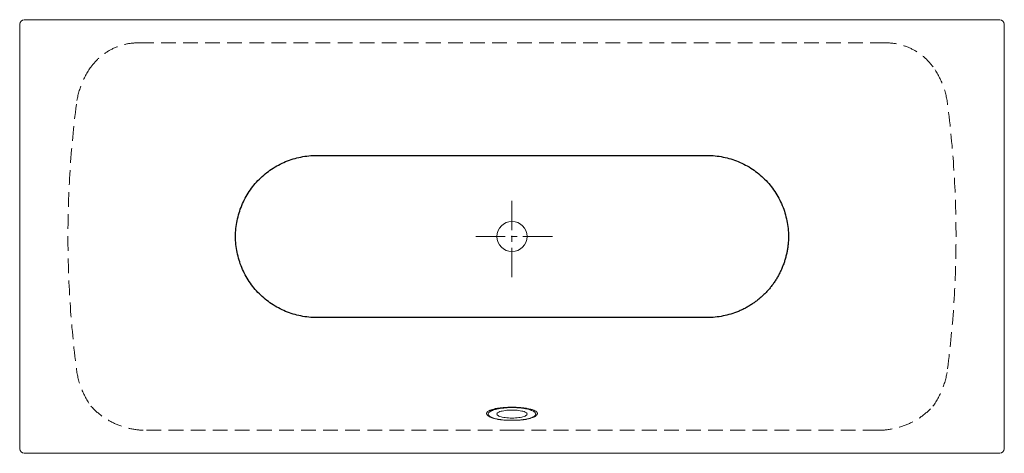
# Model space of a CAD drawing. Header units: millimetres. Extents: x 233 to 1932, y 95 to 844.
import ezdxf

# ---------------------------------------------------------------- set-up
doc = ezdxf.new("R2010")
doc.units = ezdxf.units.MM
doc.header["$LTSCALE"] = 4
doc.header["$MEASUREMENT"] = 0
doc.linetypes.add('MITTE', pattern=[50.8, 31.75, -6.35, 6.35, -6.35])
doc.linetypes.add('VERDECKT', pattern=[9.525, 6.35, -3.175])
doc.layers.get('0').update_dxf_attribs({"lineweight": 20})
for name, color, linetype, lineweight in [('Kontur 2', 8, 'Continuous', 25), ('mittellinien_aktuell', 7, 'MITTE', 9), ('verdeckt', 7, 'VERDECKT', 9)]:
    doc.layers.add(name, color=color, linetype=linetype, lineweight=lineweight)

msp = doc.modelspace()

# ---------------------------------------------------------------- linework, layer by layer
for p, q in [((233.2, 102.9), (233.2, 835.9)), ((241.2, 843.9), (1924.2, 843.9)), ((1932.2, 835.9), (1932.2, 102.9)), ((1060.9, 153.3), (1060.9, 153.3)), ((1104.5, 153.3), (1104.5, 153.3)), ((1924.2, 94.9), (241.2, 94.9))]:
    msp.add_line(p, q)
at = {"flags": 128}
msp.add_lwpolyline([(1082.7, 169.6), (1079.7, 169.6), (1076.7, 169.4), (1073.8, 169.2), (1071, 168.9), (1068.4, 168.5), (1066, 168), (1063.8, 167.5), (1061.8, 166.9), (1060.2, 166.2), (1058.8, 165.5), (1057.8, 164.7), (1057.1, 164), (1056.7, 163.2), (1056.7, 162.4), (1057.1, 161.6), (1057.8, 160.8), (1058.8, 160), (1060.2, 159.3), (1061.8, 158.7), (1063.8, 158.1), (1066, 157.5), (1068.4, 157), (1071, 156.6), (1073.8, 156.3), (1076.7, 156.1), (1079.7, 155.9), (1082.7, 155.9), (1085.7, 155.9), (1088.7, 156.1), (1091.6, 156.3), (1094.4, 156.6), (1097, 157), (1099.4, 157.5), (1101.6, 158.1), (1103.6, 158.7), (1105.2, 159.3), (1106.6, 160), (1107.6, 160.8), (1108.3, 161.6), (1108.7, 162.4), (1108.7, 163.2), (1108.3, 164), (1107.6, 164.7), (1106.6, 165.5), (1105.2, 166.2), (1103.6, 166.9), (1101.6, 167.5), (1099.4, 168), (1097, 168.5), (1094.4, 168.9), (1091.6, 169.2), (1088.7, 169.4), (1085.7, 169.6), (1082.7, 169.6)], dxfattribs=at)
msp.add_circle((1082.7, 469.4), 26)
for centre, start, end in [((241.2, 835.9), 90, 180), ((1924.2, 835.9), 0, 90), ((241.2, 102.9), 180, 270), ((1924.2, 102.9), 270, 0)]:
    msp.add_arc(centre, 8, start, end)
for points, knots in [([(1059.9, 153.4), (1059.7, 153.4), (1059.6, 153.5), (1059.4, 153.5), (1059.2, 153.5), (1058.9, 153.6), (1058.6, 153.6), (1057.9, 153.7), (1057.4, 153.8), (1055.9, 154.1), (1055, 154.3), (1052.2, 154.9), (1050.5, 155.4), (1048.2, 156.2), (1047.5, 156.5), (1046.1, 157), (1045.4, 157.3), (1043.6, 158.2), (1042.6, 158.8), (1041.3, 159.8), (1040.9, 160.1), (1040.4, 160.6), (1040.3, 160.7), (1040, 161.1), (1039.9, 161.2), (1039.3, 162), (1039, 162.7), (1038.8, 163.9), (1038.9, 164.5), (1039.3, 165.3), (1039.4, 165.5), (1039.6, 165.8), (1039.7, 165.9), (1040.1, 166.4), (1040.3, 166.6), (1041.3, 167.5), (1042.2, 168), (1043.4, 168.7), (1043.7, 168.8), (1044.3, 169.1), (1044.5, 169.2), (1045.4, 169.6), (1046.1, 169.8), (1048.1, 170.5), (1049.6, 171), (1052, 171.6), (1052.8, 171.8), (1054.2, 172), (1054.6, 172.1), (1055.5, 172.3), (1056, 172.4), (1058.3, 172.8), (1060.3, 173.1), (1063.4, 173.5), (1064.5, 173.6), (1066.1, 173.7), (1066.7, 173.8), (1067.8, 173.9), (1068.3, 173.9), (1071.1, 174.2), (1073.3, 174.3), (1076.8, 174.4), (1078, 174.5), (1080.3, 174.5), (1081.5, 174.5), (1085, 174.5), (1087.3, 174.5), (1090.8, 174.3), (1091.9, 174.3), (1094.2, 174.2), (1095.4, 174.1), (1098.7, 173.8), (1100.8, 173.6), (1103.9, 173.2), (1105, 173.1), (1107, 172.8), (1107.9, 172.6), (1110.8, 172.1), (1112.5, 171.8), (1115, 171.2), (1115.8, 171), (1117.2, 170.5), (1118, 170.3), (1120, 169.6), (1121.2, 169.1), (1122.7, 168.3), (1123.2, 168.1), (1123.8, 167.6), (1124, 167.5), (1124.4, 167.2), (1124.6, 167.1), (1125.4, 166.4), (1125.9, 165.8), (1126.5, 164.6), (1126.6, 163.9), (1126.5, 163.1), (1126.4, 163), (1126.4, 162.7), (1126.3, 162.5), (1126.1, 162), (1125.9, 161.7), (1125.2, 160.7), (1124.5, 160.1), (1123.5, 159.3), (1123.3, 159.2), (1122.8, 158.8), (1122.5, 158.7), (1121.8, 158.2), (1121.2, 157.9), (1119.4, 157), (1118, 156.5), (1115.7, 155.7), (1114.9, 155.4), (1113.2, 155), (1112.3, 154.7), (1110.5, 154.3), (1109.5, 154.1), (1108.1, 153.8), (1107.6, 153.7), (1106.8, 153.6), (1106.6, 153.6), (1106.2, 153.5), (1106.1, 153.5), (1105.8, 153.5), (1105.7, 153.4), (1105.6, 153.4)], [0, 0, 0, 0, 0.001953, 0.001953, 0.003906, 0.003906, 0.007812, 0.007812, 0.015625, 0.015625, 0.03125, 0.03125, 0.0625, 0.0625, 0.078125, 0.078125, 0.09375, 0.09375, 0.125, 0.125, 0.140625, 0.140625, 0.148437, 0.148437, 0.15625, 0.15625, 0.1875, 0.1875, 0.21875, 0.21875, 0.226562, 0.226562, 0.234375, 0.234375, 0.25, 0.25, 0.28125, 0.28125, 0.289062, 0.289062, 0.296875, 0.296875, 0.3125, 0.3125, 0.34375, 0.34375, 0.359375, 0.359375, 0.367187, 0.367187, 0.375, 0.375, 0.40625, 0.40625, 0.421875, 0.421875, 0.429687, 0.429687, 0.4375, 0.4375, 0.46875, 0.46875, 0.484375, 0.484375, 0.5, 0.5, 0.53125, 0.53125, 0.546875, 0.546875, 0.5625, 0.5625, 0.59375, 0.59375, 0.609375, 0.609375, 0.625, 0.625, 0.65625, 0.65625, 0.671875, 0.671875, 0.6875, 0.6875, 0.71875, 0.71875, 0.734375, 0.734375, 0.742187, 0.742187, 0.75, 0.75, 0.78125, 0.78125, 0.8125, 0.8125, 0.820312, 0.820312, 0.828125, 0.828125, 0.84375, 0.84375, 0.875, 0.875, 0.882812, 0.882812, 0.890625, 0.890625, 0.90625, 0.90625, 0.9375, 0.9375, 0.953125, 0.953125, 0.96875, 0.96875, 0.984375, 0.984375, 0.992187, 0.992187, 0.996094, 0.996094, 0.998047, 0.998047, 1, 1, 1, 1]), ([(1105.5, 153.4), (1105.6, 153.4), (1105.8, 153.5), (1106, 153.5), (1106.1, 153.5), (1106.4, 153.6), (1106.6, 153.6), (1107.3, 153.8), (1107.8, 153.9), (1109.1, 154.2), (1109.9, 154.4), (1111.5, 154.8), (1112.3, 155), (1113.7, 155.4), (1114.4, 155.7), (1116.4, 156.4), (1117.6, 156.9), (1119.1, 157.6), (1119.6, 157.9), (1120.5, 158.4), (1120.9, 158.7), (1122, 159.5), (1122.6, 160.1), (1123.2, 161), (1123.3, 161.3), (1123.5, 161.7), (1123.6, 161.9), (1123.6, 162.1), (1123.7, 162.3), (1123.8, 163), (1123.6, 163.6), (1123.1, 164.8), (1122.7, 165.4), (1121.9, 166.1), (1121.7, 166.2), (1121.4, 166.5), (1121.2, 166.6), (1120.6, 167), (1120.2, 167.3), (1118.8, 168.1), (1117.7, 168.6), (1116.2, 169.2), (1115.8, 169.3), (1115.2, 169.6), (1114.9, 169.7), (1113.8, 170), (1113.1, 170.3), (1110.8, 170.9), (1109.2, 171.3), (1106.6, 171.9), (1105.6, 172), (1103.8, 172.4), (1102.8, 172.5), (1099.9, 172.9), (1097.9, 173.2), (1094.7, 173.5), (1093.7, 173.5), (1091.5, 173.7), (1090.4, 173.7), (1087.1, 173.9), (1084.9, 173.9), (1081.5, 173.9), (1080.4, 173.9), (1078.2, 173.9), (1077.1, 173.8), (1073.8, 173.7), (1071.7, 173.5), (1069, 173.3), (1068.5, 173.2), (1067.5, 173.1), (1067, 173.1), (1065.4, 172.9), (1064.4, 172.8), (1061.5, 172.3), (1059.7, 172), (1057, 171.5), (1056.2, 171.3), (1054.5, 170.9), (1053.8, 170.7), (1051.5, 170), (1050.1, 169.6), (1048.3, 168.8), (1047.7, 168.6), (1046.9, 168.2), (1046.6, 168.1), (1046.1, 167.8), (1045.9, 167.7), (1044.7, 167), (1044, 166.5), (1043, 165.6), (1042.8, 165.3), (1042.5, 164.9), (1042.4, 164.8), (1042.2, 164.5), (1042.1, 164.3), (1041.8, 163.6), (1041.7, 163), (1041.8, 161.8), (1042, 161.3), (1042.5, 160.5), (1042.6, 160.4), (1042.9, 160.1), (1043, 160), (1043.4, 159.5), (1043.8, 159.3), (1044.9, 158.4), (1045.7, 157.9), (1047.3, 157.1), (1047.9, 156.8), (1049.1, 156.4), (1049.7, 156.1), (1051.7, 155.4), (1053.1, 155), (1055.5, 154.4), (1056.4, 154.2), (1057.7, 153.9), (1058.1, 153.8), (1058.8, 153.6), (1059, 153.6), (1059.3, 153.5), (1059.5, 153.5), (1059.7, 153.5), (1059.8, 153.4), (1059.9, 153.4)], [0, 0, 0, 0, 0.001953, 0.001953, 0.003906, 0.003906, 0.007812, 0.007812, 0.015625, 0.015625, 0.03125, 0.03125, 0.046875, 0.046875, 0.0625, 0.0625, 0.09375, 0.09375, 0.109375, 0.109375, 0.125, 0.125, 0.15625, 0.15625, 0.171875, 0.171875, 0.179687, 0.179687, 0.1875, 0.1875, 0.21875, 0.21875, 0.25, 0.25, 0.257812, 0.257812, 0.265625, 0.265625, 0.28125, 0.28125, 0.3125, 0.3125, 0.320312, 0.320312, 0.328125, 0.328125, 0.34375, 0.34375, 0.375, 0.375, 0.390625, 0.390625, 0.40625, 0.40625, 0.4375, 0.4375, 0.453125, 0.453125, 0.46875, 0.46875, 0.5, 0.5, 0.515625, 0.515625, 0.53125, 0.53125, 0.5625, 0.5625, 0.570312, 0.570312, 0.578125, 0.578125, 0.59375, 0.59375, 0.625, 0.625, 0.640625, 0.640625, 0.65625, 0.65625, 0.6875, 0.6875, 0.703125, 0.703125, 0.710937, 0.710937, 0.71875, 0.71875, 0.75, 0.75, 0.765625, 0.765625, 0.773437, 0.773437, 0.78125, 0.78125, 0.8125, 0.8125, 0.84375, 0.84375, 0.851562, 0.851562, 0.859375, 0.859375, 0.875, 0.875, 0.90625, 0.90625, 0.921875, 0.921875, 0.9375, 0.9375, 0.96875, 0.96875, 0.984375, 0.984375, 0.992187, 0.992187, 0.996094, 0.996094, 0.998047, 0.998047, 1, 1, 1, 1]), ([(1060.9, 153.3), (1060.7, 153.3), (1060.4, 153.3), (1060.1, 153.4), (1059.9, 153.4)], [0, 0, 0, 0, 0.499981, 1, 1, 1, 1]), ([(1060.9, 153.3), (1061.1, 153.3), (1061.3, 153.2), (1061.7, 153.2), (1061.9, 153.1), (1062.6, 153.1), (1063, 153), (1064.3, 152.8), (1065.2, 152.8), (1067.8, 152.5), (1069.6, 152.3), (1072.4, 152.2), (1073.3, 152.1), (1075.2, 152), (1076.1, 152), (1078.9, 151.9), (1080.8, 151.9), (1084.6, 151.9), (1086.5, 151.9), (1090.2, 152), (1092.1, 152.1), (1094.8, 152.3), (1095.7, 152.3), (1097.5, 152.5), (1098.4, 152.6), (1100.2, 152.7), (1101.1, 152.8), (1102.4, 153), (1102.8, 153.1), (1103.5, 153.1), (1103.7, 153.2), (1104.1, 153.2), (1104.3, 153.2), (1104.5, 153.3)], [0, 0, 0, 0, 0.015625, 0.015625, 0.03125, 0.03125, 0.0625, 0.0625, 0.125, 0.125, 0.25, 0.25, 0.3125, 0.3125, 0.375, 0.375, 0.5, 0.5, 0.625, 0.625, 0.75, 0.75, 0.8125, 0.8125, 0.875, 0.875, 0.9375, 0.9375, 0.96875, 0.96875, 0.984375, 0.984375, 1, 1, 1, 1]), ([(1105.5, 153.4), (1105.4, 153.4), (1105, 153.3), (1104.7, 153.3), (1104.5, 153.3)], [0, 0, 0, 0, 0.500009, 1, 1, 1, 1])]:
    msp.add_open_spline(points, degree=3, knots=knots)
for points in [[(1059.9, 153.4), (1059.9, 153.4), (1059.9, 153.4), (1059.9, 153.4)], [(1105.6, 153.4), (1105.5, 153.4), (1105.5, 153.4), (1105.5, 153.4)]]:
    msp.add_open_spline(points, degree=3)
at = {"layer": 'Kontur 2'}
for points, knots in [([(605.7, 469.4), (605.7, 478.6), (606.6, 487.7), (610.2, 505.7), (612.9, 514.5), (618.1, 527.2), (620.1, 531.4), (624.4, 539.5), (626.8, 543.4), (634.4, 554.8), (640.2, 561.9), (650, 571.6), (653.4, 574.7), (660.4, 580.5), (664.1, 583.3), (675.6, 590.9), (683.7, 595.2), (700.6, 602.3), (709.4, 604.9), (727.4, 608.5), (736.5, 609.4), (745.7, 609.4)], [0, 0, 0, 0, 0.125, 0.125, 0.25, 0.25, 0.3125, 0.3125, 0.375, 0.375, 0.5, 0.5, 0.5625, 0.5625, 0.625, 0.625, 0.75, 0.75, 0.875, 0.875, 1, 1, 1, 1]), ([(745.7, 609.4), (759.7, 609.4), (773.8, 609.4), (801.9, 609.4), (815.9, 609.4), (844, 609.4), (858, 609.4), (886.1, 609.4), (900.1, 609.4), (928.2, 609.4), (942.3, 609.4), (970.3, 609.4), (984.4, 609.4), (1012.5, 609.4), (1026.5, 609.4), (1054.6, 609.4), (1068.7, 609.4), (1082.7, 609.4)], [0, 0, 0, 0, 0.125, 0.125, 0.25, 0.25, 0.375, 0.375, 0.5, 0.5, 0.625, 0.625, 0.75, 0.75, 0.875, 0.875, 1, 1, 1, 1]), ([(1082.7, 609.4), (1096.8, 609.4), (1110.8, 609.4), (1138.9, 609.4), (1152.9, 609.4), (1181, 609.4), (1195.1, 609.4), (1223.2, 609.4), (1237.2, 609.4), (1265.3, 609.4), (1279.3, 609.4), (1307.4, 609.4), (1321.4, 609.4), (1349.5, 609.4), (1363.6, 609.4), (1391.6, 609.4), (1405.7, 609.4), (1419.7, 609.4)], [0, 0, 0, 0, 0.125, 0.125, 0.25, 0.25, 0.375, 0.375, 0.5, 0.5, 0.625, 0.625, 0.75, 0.75, 0.875, 0.875, 1, 1, 1, 1]), ([(1419.7, 609.4), (1428.9, 609.4), (1438, 608.5), (1456, 604.9), (1464.8, 602.3), (1481.7, 595.2), (1489.9, 590.9), (1501.3, 583.3), (1505, 580.5), (1512, 574.7), (1515.4, 571.6), (1525.2, 561.9), (1531, 554.8), (1538.6, 543.4), (1541, 539.5), (1545.3, 531.4), (1547.3, 527.2), (1552.6, 514.5), (1555.2, 505.7), (1558.8, 487.7), (1559.7, 478.6), (1559.7, 469.4)], [0, 0, 0, 0, 0.125, 0.125, 0.25, 0.25, 0.375, 0.375, 0.4375, 0.4375, 0.5, 0.5, 0.625, 0.625, 0.6875, 0.6875, 0.75, 0.75, 0.875, 0.875, 1, 1, 1, 1]), ([(745.7, 329.4), (736.5, 329.4), (727.4, 330.3), (709.4, 333.9), (700.6, 336.5), (683.7, 343.6), (675.6, 347.9), (664.1, 355.5), (660.4, 358.3), (653.4, 364.1), (650, 367.2), (640.2, 376.9), (634.4, 384), (626.8, 395.4), (624.4, 399.3), (620.1, 407.4), (618.1, 411.6), (612.9, 424.3), (610.2, 433.1), (606.6, 451.1), (605.7, 460.2), (605.7, 469.4)], [0, 0, 0, 0, 0.125, 0.125, 0.25, 0.25, 0.375, 0.375, 0.4375, 0.4375, 0.5, 0.5, 0.625, 0.625, 0.6875, 0.6875, 0.75, 0.75, 0.875, 0.875, 1, 1, 1, 1]), ([(1559.7, 469.4), (1559.7, 469.4), (1559.7, 469.4), (1559.7, 469.4), (1559.7, 464.8), (1559.5, 460.2), (1558.8, 453.4), (1558.5, 451.1), (1557.9, 446.6), (1557.5, 444.3), (1556.6, 439.8), (1556.1, 437.6), (1554.9, 433.2), (1554.3, 430.9), (1553, 426.6), (1552.3, 424.4), (1550.7, 420.1), (1549.9, 417.9), (1548.2, 413.7), (1547.2, 411.6), (1545.3, 407.5), (1544.2, 405.4), (1542.6, 402.4), (1542.1, 401.4), (1540.9, 399.4), (1540.4, 398.4), (1538.6, 395.4), (1537.4, 393.5), (1535.5, 390.7), (1534.8, 389.7), (1533.5, 387.8), (1532.8, 386.9), (1531.5, 385.1), (1530.8, 384.2), (1529.4, 382.4), (1528.6, 381.5), (1526.5, 378.8), (1525, 377.1), (1521.9, 373.7), (1520.3, 372), (1517.1, 368.8), (1515.4, 367.2), (1512, 364.1), (1510.3, 362.6), (1506.7, 359.7), (1504.9, 358.3), (1501.2, 355.6), (1499.4, 354.3), (1495.6, 351.7), (1493.6, 350.5), (1489.7, 348.1), (1487.7, 347), (1483.7, 344.8), (1481.6, 343.8), (1477.5, 341.9), (1475.4, 340.9), (1469, 338.3), (1464.7, 336.8), (1455.9, 334.1), (1451.5, 333), (1442.5, 331.2), (1438, 330.5), (1428.9, 329.6), (1424.3, 329.4), (1419.7, 329.4)], [0, 0, 0, 0, 0.000029, 0.000029, 0.000029, 22.867531, 22.867531, 34.301282, 34.301282, 45.735033, 45.735033, 57.168785, 57.168785, 68.602536, 68.602536, 80.036287, 80.036287, 91.470038, 91.470038, 102.903789, 102.903789, 114.33754, 114.33754, 120.054415, 120.054415, 125.771291, 125.771291, 137.205042, 137.205042, 142.921917, 142.921917, 148.638793, 148.638793, 154.355668, 154.355668, 160.072544, 160.072544, 171.506295, 171.506295, 182.940046, 182.940046, 194.373797, 194.373797, 205.807548, 205.807548, 217.241299, 217.241299, 228.67505, 228.67505, 240.108801, 240.108801, 251.542552, 251.542552, 262.976303, 262.976303, 274.410054, 274.410054, 297.277556, 297.277556, 320.145058, 320.145058, 343.01256, 343.01256, 365.880062, 365.880062, 365.880062, 365.880062]), ([(1082.7, 329.4), (1068.7, 329.4), (1054.6, 329.4), (1026.5, 329.4), (1012.5, 329.4), (984.4, 329.4), (970.3, 329.4), (942.3, 329.4), (928.2, 329.4), (900.1, 329.4), (886.1, 329.4), (858, 329.4), (844, 329.4), (815.9, 329.4), (801.9, 329.4), (773.8, 329.4), (759.7, 329.4), (745.7, 329.4)], [0, 0, 0, 0, 0.125, 0.125, 0.25, 0.25, 0.375, 0.375, 0.5, 0.5, 0.625, 0.625, 0.75, 0.75, 0.875, 0.875, 1, 1, 1, 1]), ([(1419.7, 329.4), (1405.7, 329.4), (1391.6, 329.4), (1363.6, 329.4), (1349.5, 329.4), (1321.4, 329.4), (1307.4, 329.4), (1279.3, 329.4), (1265.3, 329.4), (1237.2, 329.4), (1223.2, 329.4), (1195.1, 329.4), (1181, 329.4), (1152.9, 329.4), (1138.9, 329.4), (1110.8, 329.4), (1096.8, 329.4), (1082.7, 329.4)], [0.00046, 0.00046, 0.00046, 0.00046, 40.194237, 40.194237, 80.388014, 80.388014, 120.581791, 120.581791, 160.775568, 160.775568, 200.969345, 200.969345, 241.163122, 241.163122, 281.356899, 281.356899, 321.550216, 321.550216, 321.550216, 321.550216])]:
    msp.add_open_spline(points, degree=3, knots=knots, dxfattribs=at)
at = {"layer": 'mittellinien_aktuell', "ltscale": 0.4}
for p, q in [((1082.7, 399.2), (1082.7, 539.6)), ((1152.4, 469.4), (1013, 469.4))]:
    msp.add_line(p, q, dxfattribs=at)
at = {"layer": 'verdeckt'}
for p, q in [((439, 803.9), (1079.7, 803.9)), ((1726.4, 803.9), (1085.7, 803.9)), ((452.1, 134.9), (1085.7, 134.9)), ((1713.4, 134.9), (1079.7, 134.9))]:
    msp.add_line(p, q, dxfattribs=at)
for centre, radius, start, end in [((437.9, 702.9), 101, 89.323, 143.8979), ((1727.6, 702.9), 101, 36.1021, 90.677), ((471.1, 680.5), 141.1, 144.4842, 172.9648), ((1694.3, 680.5), 141.1, 7.0352, 35.5158), ((2108.1, 469.4), 1791.6, 172.6774, 187.3226), ((57.3, 469.4), 1791.6, 352.6774, 7.3226), ((471.1, 258.3), 141.1, 187.0352, 215.5158), ((1694.3, 258.3), 141.1, 324.4842, 352.9648), ((450.1, 261.7), 126.9, 222.2875, 270.8911), ((1715.3, 261.7), 126.9, 269.1089, 317.7125)]:
    msp.add_arc(centre, radius, start, end, dxfattribs=at)

doc.saveas('drawing.dxf')
